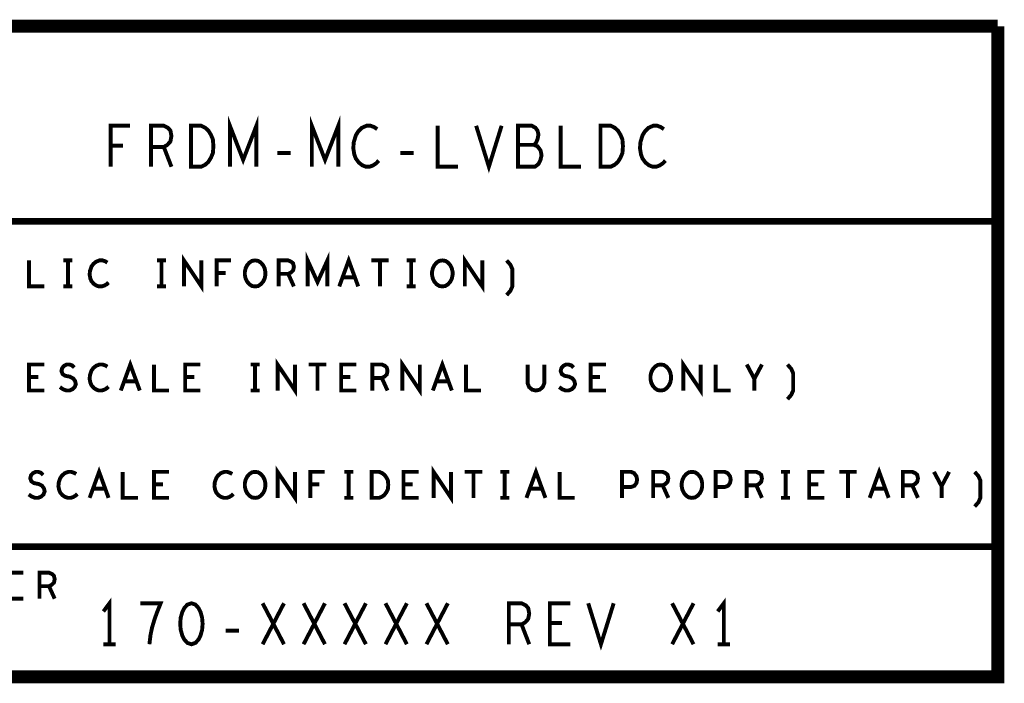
# Model space of a CAD drawing. Extents: x -1.06 to 2.96, y -1.58 to 2.
# Tile 7 of 8: x 1.45 to 2.96, y -1.58 to -0.56. Entities that reach past the tile are written whole.
import ezdxf

# ---------------------------------------------------------------- set-up
doc = ezdxf.new("R2010")
doc.units = 0
doc.layers.add('PAS_ART', color=6, linetype='CONTINUOUS')

msp = doc.modelspace()

# ---------------------------------------------------------------- linework, layer by layer
at = {"layer": 'PAS_ART'}
for points, const_width in [([(2.9538, -0.5653), (2.9538, -1.5653), (-1.0462, -1.5653)], 0.02), ([(-1.0462, -1.5653), (-1.0462, -0.5653), (2.9538, -0.5653)], 0.02), ([(1.77253, -0.7813), (1.77253, -0.7183), (1.7929, -0.7708), (1.81327, -0.7183), (1.81327, -0.7813)], 0.006), ([(1.89853, -0.7813), (1.89853, -0.7183), (1.9189, -0.7708), (1.93927, -0.7183), (1.93927, -0.7813)], 0.006), ([(1.58902, -0.7813), (1.58902, -0.7183), (1.61878, -0.7183)], 0.006), ([(1.65123, -0.7813), (1.65123, -0.7183), (1.67082, -0.7183), (1.67708, -0.72145), (1.681, -0.72565), (1.68257, -0.73405), (1.681, -0.74245), (1.6763, -0.7477), (1.67082, -0.75085), (1.65123, -0.75085)], 0.006), ([(1.71267, -0.7813), (1.71267, -0.7183), (1.72833, -0.7183), (1.7346, -0.72145), (1.7393, -0.72565), (1.74322, -0.73195), (1.74635, -0.7393), (1.74713, -0.7498), (1.74635, -0.7603), (1.74322, -0.76765), (1.7393, -0.77395), (1.7346, -0.77815), (1.72833, -0.7813), (1.71267, -0.7813)], 0.006), ([(1.99913, -0.72355), (1.99443, -0.7204), (1.98895, -0.7183), (1.98268, -0.7183), (1.97563, -0.72145), (1.97015, -0.7267), (1.96623, -0.733), (1.9631, -0.7435), (1.96232, -0.75295), (1.96388, -0.7624), (1.96623, -0.7687), (1.97093, -0.775), (1.97642, -0.7792), (1.9819, -0.7813), (1.98738, -0.7813), (1.99287, -0.7792), (1.99757, -0.77605), (2.00148, -0.77185)], 0.006), ([(2.09223, -0.7183), (2.09223, -0.7813), (2.12357, -0.7813)], 0.006), ([(2.15132, -0.7183), (2.1709, -0.7813), (2.19048, -0.7183)], 0.006), ([(2.24017, -0.7477), (2.2433, -0.74455), (2.24565, -0.7393), (2.24722, -0.73195), (2.24565, -0.72565), (2.24252, -0.72145), (2.23703, -0.7183), (2.21588, -0.7183), (2.21588, -0.7813), (2.24173, -0.7813), (2.24722, -0.7771), (2.25035, -0.7708), (2.25192, -0.76345), (2.25035, -0.7561), (2.24565, -0.7498), (2.24017, -0.7477), (2.21588, -0.7477)], 0.006), ([(2.28123, -0.7183), (2.28123, -0.7813), (2.31257, -0.7813)], 0.006), ([(2.34267, -0.7813), (2.34267, -0.7183), (2.35833, -0.7183), (2.3646, -0.72145), (2.3693, -0.72565), (2.37322, -0.73195), (2.37635, -0.7393), (2.37713, -0.7498), (2.37635, -0.7603), (2.37322, -0.76765), (2.3693, -0.77395), (2.3646, -0.77815), (2.35833, -0.7813), (2.34267, -0.7813)], 0.006), ([(2.44013, -0.72355), (2.43543, -0.7204), (2.42995, -0.7183), (2.42368, -0.7183), (2.41663, -0.72145), (2.41115, -0.7267), (2.40723, -0.733), (2.4041, -0.7435), (2.40332, -0.75295), (2.40488, -0.7624), (2.40723, -0.7687), (2.41193, -0.775), (2.41742, -0.7792), (2.4229, -0.7813), (2.42838, -0.7813), (2.43387, -0.7792), (2.43857, -0.77605), (2.44248, -0.77185)], 0.006), ([(1.60782, -0.74875), (1.58902, -0.74875)], 0.006), ([(1.67082, -0.75085), (1.68257, -0.7813)], 0.006), ([(1.84572, -0.7603), (1.86608, -0.7603)], 0.006), ([(2.03472, -0.7603), (2.05508, -0.7603)], 0.006), ([(-1.0462, -1.0653), (-1.0462, -0.8653), (2.9538, -0.8653)], 0.01), ([(1.46363, -0.9253), (1.46363, -0.9653), (1.48697, -0.9653)], 0.006), ([(1.5163, -0.9253), (1.5303, -0.9253)], 0.006), ([(1.5233, -0.9253), (1.5233, -0.9653)], 0.006), ([(1.58413, -0.92863), (1.58063, -0.92663), (1.57655, -0.9253), (1.57188, -0.9253), (1.56663, -0.9273), (1.56255, -0.93063), (1.55963, -0.93463), (1.5573, -0.9413), (1.55672, -0.9473), (1.55788, -0.9533), (1.55963, -0.9573), (1.56313, -0.9613), (1.56722, -0.96397), (1.5713, -0.9653), (1.57538, -0.9653), (1.57947, -0.96397), (1.58297, -0.96197), (1.58588, -0.9593)], 0.006), ([(1.6603, -0.9253), (1.6743, -0.9253)], 0.006), ([(1.6673, -0.9253), (1.6673, -0.9653)], 0.006), ([(1.70188, -0.9653), (1.70188, -0.9253), (1.72872, -0.9653), (1.72872, -0.9253)], 0.006), ([(1.75222, -0.9653), (1.75222, -0.9253), (1.77438, -0.9253)], 0.006), ([(1.8113, -0.9653), (1.80663, -0.96463), (1.80255, -0.96197), (1.79905, -0.95797), (1.79672, -0.9533), (1.79555, -0.94797), (1.79555, -0.94263), (1.79672, -0.9373), (1.79905, -0.93263), (1.80255, -0.92863), (1.80663, -0.92597), (1.8113, -0.9253), (1.81597, -0.92597), (1.82005, -0.92863), (1.82355, -0.93263), (1.82588, -0.9373), (1.82705, -0.94263), (1.82705, -0.94797), (1.82588, -0.9533), (1.82355, -0.95797), (1.82005, -0.96197), (1.81597, -0.96463), (1.8113, -0.9653)], 0.006), ([(1.84763, -0.9653), (1.84763, -0.9253), (1.86222, -0.9253), (1.86688, -0.9273), (1.8698, -0.92997), (1.87097, -0.9353), (1.8698, -0.94063), (1.8663, -0.94397), (1.86222, -0.94597), (1.84763, -0.94597)], 0.006), ([(1.89213, -0.9653), (1.89213, -0.9253), (1.9073, -0.95863), (1.92247, -0.9253), (1.92247, -0.9653)], 0.006), ([(1.94072, -0.9653), (1.9553, -0.9253), (1.96988, -0.9653)], 0.006), ([(1.98988, -0.9253), (2.01672, -0.9253)], 0.006), ([(2.0033, -0.9253), (2.0033, -0.9653)], 0.006), ([(2.0443, -0.9253), (2.0583, -0.9253)], 0.006), ([(2.0513, -0.9253), (2.0513, -0.9653)], 0.006), ([(2.0993, -0.9653), (2.09463, -0.96463), (2.09055, -0.96197), (2.08705, -0.95797), (2.08472, -0.9533), (2.08355, -0.94797), (2.08355, -0.94263), (2.08472, -0.9373), (2.08705, -0.93263), (2.09055, -0.92863), (2.09463, -0.92597), (2.0993, -0.9253), (2.10397, -0.92597), (2.10805, -0.92863), (2.11155, -0.93263), (2.11388, -0.9373), (2.11505, -0.94263), (2.11505, -0.94797), (2.11388, -0.9533), (2.11155, -0.95797), (2.10805, -0.96197), (2.10397, -0.96463), (2.0993, -0.9653)], 0.006), ([(2.13388, -0.9653), (2.13388, -0.9253), (2.16072, -0.9653), (2.16072, -0.9253)], 0.006), ([(2.19822, -0.97863), (2.20405, -0.97197), (2.20697, -0.9653), (2.20697, -0.93863), (2.20405, -0.93197), (2.19822, -0.9253)], 0.006), ([(1.76622, -0.94463), (1.75222, -0.94463)], 0.006), ([(1.86222, -0.94597), (1.87097, -0.9653)], 0.006), ([(1.96463, -0.9513), (1.94597, -0.9513)], 0.006), ([(1.5163, -0.9653), (1.5303, -0.9653)], 0.006), ([(1.6603, -0.9653), (1.6743, -0.9653)], 0.006), ([(2.0443, -0.9653), (2.0583, -0.9653)], 0.006), ([(1.48697, -1.1253), (1.46363, -1.1253), (1.46363, -1.0853), (1.48697, -1.0853)], 0.006), ([(1.51105, -1.11997), (1.51572, -1.1233), (1.52097, -1.1253), (1.52563, -1.1253), (1.5303, -1.1233), (1.5338, -1.11997), (1.53555, -1.1153), (1.53438, -1.11063), (1.53147, -1.10663), (1.52622, -1.10397), (1.51922, -1.10263), (1.51513, -1.09997), (1.51338, -1.0953), (1.51455, -1.09063), (1.51747, -1.0873), (1.52155, -1.0853), (1.52563, -1.0853), (1.52972, -1.08663), (1.53322, -1.08997)], 0.006), ([(1.58413, -1.08863), (1.58063, -1.08663), (1.57655, -1.0853), (1.57188, -1.0853), (1.56663, -1.0873), (1.56255, -1.09063), (1.55963, -1.09463), (1.5573, -1.1013), (1.55672, -1.1073), (1.55788, -1.1133), (1.55963, -1.1173), (1.56313, -1.1213), (1.56722, -1.12397), (1.5713, -1.1253), (1.57538, -1.1253), (1.57947, -1.12397), (1.58297, -1.12197), (1.58588, -1.1193)], 0.006), ([(1.60472, -1.1253), (1.6193, -1.0853), (1.63388, -1.1253)], 0.006), ([(1.65563, -1.0853), (1.65563, -1.1253), (1.67897, -1.1253)], 0.006), ([(1.72697, -1.1253), (1.70363, -1.1253), (1.70363, -1.0853), (1.72697, -1.0853)], 0.006), ([(1.8043, -1.0853), (1.8183, -1.0853)], 0.006), ([(1.8113, -1.0853), (1.8113, -1.1253)], 0.006), ([(1.84588, -1.1253), (1.84588, -1.0853), (1.87272, -1.1253), (1.87272, -1.0853)], 0.006), ([(1.89388, -1.0853), (1.92072, -1.0853)], 0.006), ([(1.9073, -1.0853), (1.9073, -1.1253)], 0.006), ([(1.96697, -1.1253), (1.94363, -1.1253), (1.94363, -1.0853), (1.96697, -1.0853)], 0.006), ([(1.99163, -1.1253), (1.99163, -1.0853), (2.00622, -1.0853), (2.01088, -1.0873), (2.0138, -1.08997), (2.01497, -1.0953), (2.0138, -1.10063), (2.0103, -1.10397), (2.00622, -1.10597), (1.99163, -1.10597)], 0.006), ([(2.03788, -1.1253), (2.03788, -1.0853), (2.06472, -1.1253), (2.06472, -1.0853)], 0.006), ([(2.08472, -1.1253), (2.0993, -1.0853), (2.11388, -1.1253)], 0.006), ([(2.13563, -1.0853), (2.13563, -1.1253), (2.15897, -1.1253)], 0.006), ([(2.23047, -1.0853), (2.23047, -1.11397), (2.2328, -1.11997), (2.23747, -1.12397), (2.2433, -1.1253), (2.24913, -1.12397), (2.2538, -1.11997), (2.25613, -1.11397), (2.25613, -1.0853)], 0.006), ([(2.27905, -1.11997), (2.28372, -1.1233), (2.28897, -1.1253), (2.29363, -1.1253), (2.2983, -1.1233), (2.3018, -1.11997), (2.30355, -1.1153), (2.30238, -1.11063), (2.29947, -1.10663), (2.29422, -1.10397), (2.28722, -1.10263), (2.28313, -1.09997), (2.28138, -1.0953), (2.28255, -1.09063), (2.28547, -1.0873), (2.28955, -1.0853), (2.29363, -1.0853), (2.29772, -1.08663), (2.30122, -1.08997)], 0.006), ([(2.35097, -1.1253), (2.32763, -1.1253), (2.32763, -1.0853), (2.35097, -1.0853)], 0.006), ([(2.4353, -1.1253), (2.43063, -1.12463), (2.42655, -1.12197), (2.42305, -1.11797), (2.42072, -1.1133), (2.41955, -1.10797), (2.41955, -1.10263), (2.42072, -1.0973), (2.42305, -1.09263), (2.42655, -1.08863), (2.43063, -1.08597), (2.4353, -1.0853), (2.43997, -1.08597), (2.44405, -1.08863), (2.44755, -1.09263), (2.44988, -1.0973), (2.45105, -1.10263), (2.45105, -1.10797), (2.44988, -1.1133), (2.44755, -1.11797), (2.44405, -1.12197), (2.43997, -1.12463), (2.4353, -1.1253)], 0.006), ([(2.46988, -1.1253), (2.46988, -1.0853), (2.49672, -1.1253), (2.49672, -1.0853)], 0.006), ([(2.51963, -1.0853), (2.51963, -1.1253), (2.54297, -1.1253)], 0.006), ([(2.5793, -1.1253), (2.5793, -1.1073), (2.56763, -1.0853)], 0.006), ([(2.59097, -1.0853), (2.5793, -1.1073)], 0.006), ([(2.63022, -1.13863), (2.63605, -1.13197), (2.63897, -1.1253), (2.63897, -1.09863), (2.63605, -1.09197), (2.63022, -1.0853)], 0.006), ([(1.47763, -1.10463), (1.46363, -1.10463)], 0.006), ([(1.71763, -1.10463), (1.70363, -1.10463)], 0.006), ([(1.95763, -1.10463), (1.94363, -1.10463)], 0.006), ([(2.00622, -1.10597), (2.01497, -1.1253)], 0.006), ([(2.34163, -1.10463), (2.32763, -1.10463)], 0.006), ([(1.62863, -1.1113), (1.60997, -1.1113)], 0.006), ([(2.10863, -1.1113), (2.08997, -1.1113)], 0.006), ([(1.8043, -1.1253), (1.8183, -1.1253)], 0.006), ([(1.55672, -1.2903), (1.5713, -1.2503), (1.58588, -1.2903)], 0.006), ([(1.84588, -1.2903), (1.84588, -1.2503), (1.87272, -1.2903), (1.87272, -1.2503)], 0.006), ([(2.08588, -1.2903), (2.08588, -1.2503), (2.11272, -1.2903), (2.11272, -1.2503)], 0.006), ([(2.22872, -1.2903), (2.2433, -1.2503), (2.25788, -1.2903)], 0.006), ([(2.75672, -1.2903), (2.7713, -1.2503), (2.78588, -1.2903)], 0.006), ([(1.46305, -1.28497), (1.46772, -1.2883), (1.47297, -1.2903), (1.47763, -1.2903), (1.4823, -1.2883), (1.4858, -1.28497), (1.48755, -1.2803), (1.48638, -1.27563), (1.48347, -1.27163), (1.47822, -1.26897), (1.47122, -1.26763), (1.46713, -1.26497), (1.46538, -1.2603), (1.46655, -1.25563), (1.46947, -1.2523), (1.47355, -1.2503), (1.47763, -1.2503), (1.48172, -1.25163), (1.48522, -1.25497)], 0.006), ([(1.53613, -1.25363), (1.53263, -1.25163), (1.52855, -1.2503), (1.52388, -1.2503), (1.51863, -1.2523), (1.51455, -1.25563), (1.51163, -1.25963), (1.5093, -1.2663), (1.50872, -1.2723), (1.50988, -1.2783), (1.51163, -1.2823), (1.51513, -1.2863), (1.51922, -1.28897), (1.5233, -1.2903), (1.52738, -1.2903), (1.53147, -1.28897), (1.53497, -1.28697), (1.53788, -1.2843)], 0.006), ([(1.60763, -1.2503), (1.60763, -1.2903), (1.63097, -1.2903)], 0.006), ([(1.67897, -1.2903), (1.65563, -1.2903), (1.65563, -1.2503), (1.67897, -1.2503)], 0.006), ([(1.77613, -1.25363), (1.77263, -1.25163), (1.76855, -1.2503), (1.76388, -1.2503), (1.75863, -1.2523), (1.75455, -1.25563), (1.75163, -1.25963), (1.7493, -1.2663), (1.74872, -1.2723), (1.74988, -1.2783), (1.75163, -1.2823), (1.75513, -1.2863), (1.75922, -1.28897), (1.7633, -1.2903), (1.76738, -1.2903), (1.77147, -1.28897), (1.77497, -1.28697), (1.77788, -1.2843)], 0.006), ([(1.8113, -1.2903), (1.80663, -1.28963), (1.80255, -1.28697), (1.79905, -1.28297), (1.79672, -1.2783), (1.79555, -1.27297), (1.79555, -1.26763), (1.79672, -1.2623), (1.79905, -1.25763), (1.80255, -1.25363), (1.80663, -1.25097), (1.8113, -1.2503), (1.81597, -1.25097), (1.82005, -1.25363), (1.82355, -1.25763), (1.82588, -1.2623), (1.82705, -1.26763), (1.82705, -1.27297), (1.82588, -1.2783), (1.82355, -1.28297), (1.82005, -1.28697), (1.81597, -1.28963), (1.8113, -1.2903)], 0.006), ([(1.89622, -1.2903), (1.89622, -1.2503), (1.91838, -1.2503)], 0.006), ([(1.9483, -1.2503), (1.9623, -1.2503)], 0.006), ([(1.9553, -1.2503), (1.9553, -1.2903)], 0.006), ([(1.99047, -1.2903), (1.99047, -1.2503), (2.00213, -1.2503), (2.0068, -1.2523), (2.0103, -1.25497), (2.01322, -1.25897), (2.01555, -1.26363), (2.01613, -1.2703), (2.01555, -1.27697), (2.01322, -1.28163), (2.0103, -1.28563), (2.0068, -1.2883), (2.00213, -1.2903), (1.99047, -1.2903)], 0.006), ([(2.06297, -1.2903), (2.03963, -1.2903), (2.03963, -1.2503), (2.06297, -1.2503)], 0.006), ([(2.13388, -1.2503), (2.16072, -1.2503)], 0.006), ([(2.1473, -1.2503), (2.1473, -1.2903)], 0.006), ([(2.1883, -1.2503), (2.2023, -1.2503)], 0.006), ([(2.1953, -1.2503), (2.1953, -1.2903)], 0.006), ([(2.27963, -1.2503), (2.27963, -1.2903), (2.30297, -1.2903)], 0.006), ([(2.37563, -1.2903), (2.37563, -1.2503), (2.38963, -1.2503), (2.3943, -1.2523), (2.3978, -1.25697), (2.39897, -1.2623), (2.3978, -1.26763), (2.39488, -1.27163), (2.38963, -1.27363), (2.37563, -1.27363)], 0.006), ([(2.42363, -1.2903), (2.42363, -1.2503), (2.43822, -1.2503), (2.44288, -1.2523), (2.4458, -1.25497), (2.44697, -1.2603), (2.4458, -1.26563), (2.4423, -1.26897), (2.43822, -1.27097), (2.42363, -1.27097)], 0.006), ([(2.4833, -1.2903), (2.47863, -1.28963), (2.47455, -1.28697), (2.47105, -1.28297), (2.46872, -1.2783), (2.46755, -1.27297), (2.46755, -1.26763), (2.46872, -1.2623), (2.47105, -1.25763), (2.47455, -1.25363), (2.47863, -1.25097), (2.4833, -1.2503), (2.48797, -1.25097), (2.49205, -1.25363), (2.49555, -1.25763), (2.49788, -1.2623), (2.49905, -1.26763), (2.49905, -1.27297), (2.49788, -1.2783), (2.49555, -1.28297), (2.49205, -1.28697), (2.48797, -1.28963), (2.4833, -1.2903)], 0.006), ([(2.51963, -1.2903), (2.51963, -1.2503), (2.53363, -1.2503), (2.5383, -1.2523), (2.5418, -1.25697), (2.54297, -1.2623), (2.5418, -1.26763), (2.53888, -1.27163), (2.53363, -1.27363), (2.51963, -1.27363)], 0.006), ([(2.56763, -1.2903), (2.56763, -1.2503), (2.58222, -1.2503), (2.58688, -1.2523), (2.5898, -1.25497), (2.59097, -1.2603), (2.5898, -1.26563), (2.5863, -1.26897), (2.58222, -1.27097), (2.56763, -1.27097)], 0.006), ([(2.6203, -1.2503), (2.6343, -1.2503)], 0.006), ([(2.6273, -1.2503), (2.6273, -1.2903)], 0.006), ([(2.68697, -1.2903), (2.66363, -1.2903), (2.66363, -1.2503), (2.68697, -1.2503)], 0.006), ([(2.70988, -1.2503), (2.73672, -1.2503)], 0.006), ([(2.7233, -1.2503), (2.7233, -1.2903)], 0.006), ([(2.80763, -1.2903), (2.80763, -1.2503), (2.82222, -1.2503), (2.82688, -1.2523), (2.8298, -1.25497), (2.83097, -1.2603), (2.8298, -1.26563), (2.8263, -1.26897), (2.82222, -1.27097), (2.80763, -1.27097)], 0.006), ([(2.8673, -1.2903), (2.8673, -1.2723), (2.85563, -1.2503)], 0.006), ([(2.87897, -1.2503), (2.8673, -1.2723)], 0.006), ([(2.91822, -1.30363), (2.92405, -1.29697), (2.92697, -1.2903), (2.92697, -1.26363), (2.92405, -1.25697), (2.91822, -1.2503)], 0.006), ([(1.66963, -1.26963), (1.65563, -1.26963)], 0.006), ([(1.91022, -1.26963), (1.89622, -1.26963)], 0.006), ([(2.05363, -1.26963), (2.03963, -1.26963)], 0.006), ([(2.43822, -1.27097), (2.44697, -1.2903)], 0.006), ([(2.58222, -1.27097), (2.59097, -1.2903)], 0.006), ([(2.67763, -1.26963), (2.66363, -1.26963)], 0.006), ([(2.82222, -1.27097), (2.83097, -1.2903)], 0.006), ([(1.58063, -1.2763), (1.56197, -1.2763)], 0.006), ([(1.9483, -1.2903), (1.9623, -1.2903)], 0.006), ([(2.1883, -1.2903), (2.2023, -1.2903)], 0.006), ([(2.25263, -1.2763), (2.23397, -1.2763)], 0.006), ([(2.6203, -1.2903), (2.6343, -1.2903)], 0.006), ([(2.78063, -1.2763), (2.76197, -1.2763)], 0.006), ([(-1.0462, -1.3653), (2.9538, -1.3653)], 0.01), ([(1.45497, -1.4453), (1.43163, -1.4453), (1.43163, -1.4053), (1.45497, -1.4053)], 0.006), ([(1.47963, -1.4453), (1.47963, -1.4053), (1.49422, -1.4053), (1.49888, -1.4073), (1.5018, -1.40997), (1.50297, -1.4153), (1.5018, -1.42063), (1.4983, -1.42397), (1.49422, -1.42597), (1.47963, -1.42597)], 0.006), ([(1.49422, -1.42597), (1.50297, -1.4453)], 0.006), ([(1.5873, -1.5153), (1.5873, -1.4523), (1.5779, -1.4649)], 0.006), ([(1.64873, -1.5153), (1.6503, -1.50165), (1.65265, -1.4901), (1.65578, -1.4796), (1.6597, -1.46805), (1.66597, -1.4523), (1.63463, -1.4523)], 0.006), ([(1.7133, -1.4523), (1.70703, -1.4544), (1.70233, -1.45965), (1.6992, -1.46595), (1.69685, -1.47435), (1.69607, -1.4838), (1.69685, -1.49325), (1.6992, -1.50165), (1.70233, -1.50795), (1.70703, -1.5132), (1.7133, -1.5153), (1.71957, -1.5132), (1.72427, -1.50795), (1.7274, -1.50165), (1.72975, -1.49325), (1.73053, -1.4838), (1.72975, -1.47435), (1.7274, -1.46595), (1.72427, -1.45965), (1.71957, -1.4544), (1.7133, -1.4523)], 0.006), ([(1.82285, -1.5153), (1.85575, -1.4523)], 0.006), ([(1.82285, -1.4523), (1.85575, -1.5153)], 0.006), ([(1.88585, -1.5153), (1.91875, -1.4523)], 0.006), ([(1.88585, -1.4523), (1.91875, -1.5153)], 0.006), ([(1.94885, -1.5153), (1.98175, -1.4523)], 0.006), ([(1.94885, -1.4523), (1.98175, -1.5153)], 0.006), ([(2.01185, -1.5153), (2.04475, -1.4523)], 0.006), ([(2.01185, -1.4523), (2.04475, -1.5153)], 0.006), ([(2.07485, -1.5153), (2.10775, -1.4523)], 0.006), ([(2.07485, -1.4523), (2.10775, -1.5153)], 0.006), ([(2.20163, -1.5153), (2.20163, -1.4523), (2.22122, -1.4523), (2.22748, -1.45545), (2.2314, -1.45965), (2.23297, -1.46805), (2.2314, -1.47645), (2.2267, -1.4817), (2.22122, -1.48485), (2.20163, -1.48485)], 0.006), ([(2.29597, -1.5153), (2.26463, -1.5153), (2.26463, -1.4523), (2.29597, -1.4523)], 0.006), ([(2.32372, -1.4523), (2.3433, -1.5153), (2.36288, -1.4523)], 0.006), ([(2.45285, -1.5153), (2.48575, -1.4523)], 0.006), ([(2.45285, -1.4523), (2.48575, -1.5153)], 0.006), ([(2.5323, -1.5153), (2.5323, -1.4523), (2.5229, -1.4649)], 0.006), ([(2.22122, -1.48485), (2.23297, -1.5153)], 0.006), ([(2.28343, -1.48275), (2.26463, -1.48275)], 0.006), ([(1.76612, -1.4943), (1.78648, -1.4943)], 0.006), ([(1.5779, -1.5153), (1.5967, -1.5153)], 0.006), ([(2.5229, -1.5153), (2.5417, -1.5153)], 0.006)]:
    msp.add_lwpolyline(points, dxfattribs=dict(at, const_width=const_width))

doc.saveas('drawing.dxf')
